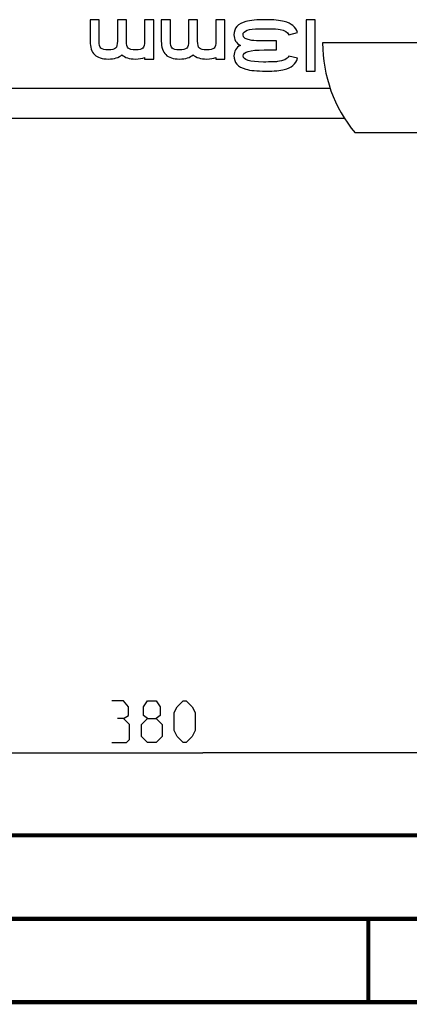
# Paper-space layout 'DRW0010_1_2' of a CAD drawing. Header units: millimetres. Extents: x 0 to 420, y 0 to 297.
# Tile 20 of 171: x 104 to 127, y 0 to 59. Entities that reach past the tile are written whole.
import ezdxf

# ---------------------------------------------------------------- set-up
doc = ezdxf.new("R2010")
doc.units = ezdxf.units.MM
doc.header["$LTSCALE"] = 23.1
doc.layers.get('0').update_dxf_attribs({"linetype": 'CONTINUOUS'})
doc.layers.add('DIM_PILOTEES', color=7, linetype='CONTINUOUS')
doc.styles.get("Standard").update_dxf_attribs({"font": 'txt', "width": 0.7})
doc.dimstyles.new('DIMSTYLE_1', dxfattribs={"dimtxt": 2.5, "dimasz": 3.5, "dimexe": 2, "dimexo": 0, "dimtad": 1, "dimlfac": 3.333333, "dimdsep": 46, "dimtxsty": 'Standard', "dimblk": '_FILLED', "dimblk1": '_FILLED', "dimblk2": '_FILLED', "dimcen": 0.09, "dimazin": 2, "dimtp": 0.5, "dimtm": 0.5, "dimtfac": 1, "dimtofl": 0, "dimtmove": 0, "dimatfit": 3, "dimldrblk": '_FILLED', "dimfxl": 0, "dimtolj": 1, "dimarcsym": 0})

# ---------------------------------------------------------------- blocks, each defined once
blk = doc.blocks.new('_FILLED')
at = {"color": 0, "linetype": 'ByBlock'}
blk.add_solid([(0, 0), (-1, 0.143), (-1, -0.143)], dxfattribs=at)
blk = doc.blocks.new('*D25')
at = {"layer": 'DIM_PILOTEES', "color": 2, "linetype": 'Continuous'}
for p, q in [((58.061, 54.814), (58.061, 12.962)), ((172.061, 54.814), (172.061, 12.962)), ((58.061, 14.962), (115.061, 14.962)), ((172.061, 14.962), (115.061, 14.962))]:
    blk.add_line(p, q, dxfattribs=at)
at = {"layer": 'DIM_PILOTEES', "color": 2, "linetype": 'Continuous', "xscale": 3.5, "yscale": 3.5, "zscale": 3.5, "rotation": 180}
blk.add_blockref('_FILLED', (58.061, 14.962), dxfattribs=at)
at = {"layer": 'DIM_PILOTEES', "color": 2, "linetype": 'Continuous', "xscale": 3.5, "yscale": 3.5, "zscale": 3.5}
blk.add_blockref('_FILLED', (172.061, 14.962), dxfattribs=at)
at = {"layer": 'DIM_PILOTEES', "color": 2, "linetype": 'Continuous', "insert": (112.45, 18.087), "char_height": 2.5, "width": 8.57143, "attachment_point": 2, "line_spacing_factor": 0.9}
blk.add_mtext('{\\ftxt;\\W0.0001;\\H0.0001;\\~}{\\ftxt;\\W2.2857142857;\\H2.5; }{\\ftxt;\\W0.0001;\\H0.0001;\\~}', dxfattribs=at)

psp = doc.layouts.new('DRW0010_1_2')

# ---------------------------------------------------------------- linework, layer by layer
at = {"color": 7, "linetype": 'Continuous'}
for p, q in [((108.2959, 58.949), (108.2959, 57.6642)), ((108.8414, 58.949), (108.2959, 58.949)), ((108.8414, 57.6642), (108.8414, 58.949)), ((109.9323, 58.949), (109.9323, 57.6642)), ((110.4777, 58.949), (109.9323, 58.949)), ((110.4777, 57.6642), (110.4777, 58.949)), ((111.5686, 58.949), (111.5686, 57.6642)), ((112.1141, 58.949), (111.5686, 58.949)), ((112.1141, 56.5904), (112.1141, 58.949)), ((112.5679, 58.949), (112.5679, 57.6642)), ((113.1134, 58.949), (112.5679, 58.949)), ((113.1134, 57.6642), (113.1134, 58.949)), ((114.2043, 58.949), (114.2043, 57.6642)), ((114.7497, 58.949), (114.2043, 58.949)), ((114.7497, 57.6642), (114.7497, 58.949)), ((115.8406, 58.949), (115.8406, 57.6642)), ((116.3861, 58.949), (115.8406, 58.949)), ((116.3861, 56.5904), (116.3861, 58.949)), ((121.2654, 58.949), (121.2654, 55.8638)), ((121.8108, 58.949), (121.2654, 58.949)), ((121.8108, 55.8638), (121.8108, 58.949)), ((118.4465, 58.41), (119.0516, 58.41)), ((120.2213, 58.0456), (120.7412, 58.1841)), ((119.4756, 57.6813), (118.7341, 57.6813)), ((119.4756, 57.1358), (119.4756, 57.6813)), ((133.2311, 57.5588), (122.2511, 57.5588)), ((118.7341, 57.1358), (119.4756, 57.1358)), ((120.7455, 56.6309), (120.2213, 56.7693)), ((111.5686, 56.6756), (111.5686, 56.5904)), ((111.5686, 56.5904), (112.1141, 56.5904)), ((115.8406, 56.6756), (115.8406, 56.5904)), ((115.8406, 56.5904), (116.3861, 56.5904)), ((121.2654, 55.8638), (121.8108, 55.8638)), ((122.7122, 54.8138), (96.4275, 54.8138)), ((123.5795, 53.0138), (95.5627, 53.0138)), ((135.1811, 52.1588), (124.2011, 52.1588)), ((409.86, 10.0737), (25.007, 10.0134))]:
    psp.add_line(p, q, dxfattribs=at)
at = {"color": 7, "linetype": 'Continuous', "const_width": 0.25}
for points in [[(409.8307, 10.048), (25, 10)], [(20, 5), (415, 5)], [(125, 0), (125, 5)], [(420, 0), (0, 0)]]:
    psp.add_lwpolyline(points, dxfattribs=at)
at = {"color": 7, "linetype": 'Continuous'}
psp.add_arc((130.703, 57.5588), 8.4519, 180, 219.710429, dxfattribs=at)
for points in [[(117.6444, 58.8383), (117.1702, 58.7061), (116.9316, 58.4398), (116.9316, 58.0456)], [(118.8321, 58.949), (118.308, 58.949), (117.9117, 58.9128), (117.6444, 58.8383)], [(119.9417, 58.8426), (119.6737, 58.9128), (119.303, 58.949), (118.8321, 58.949)], [(120.7412, 58.1841), (120.6475, 58.508), (120.3811, 58.7274), (119.9417, 58.8426)], [(116.9316, 58.0456), (116.9316, 57.758), (117.0637, 57.5449), (117.3236, 57.4086)], [(117.477, 58.0456), (117.477, 58.2885), (117.8009, 58.41), (118.4465, 58.41)], [(118.0033, 57.7071), (117.6539, 57.7559), (117.477, 57.8688), (117.477, 58.0456)], [(119.0516, 58.41), (119.335, 58.41), (119.5523, 58.3951), (119.7016, 58.3659)], [(119.7016, 58.3659), (119.9784, 58.312), (120.1531, 58.2054), (120.2213, 58.0456)], [(108.2959, 57.6642), (108.2959, 57.2956), (108.3854, 57.025), (108.5649, 56.8509)], [(108.95, 57.2381), (108.8776, 57.3063), (108.8414, 57.449), (108.8414, 57.6642)], [(109.9323, 57.6642), (109.9323, 57.4469), (109.8982, 57.3041), (109.8247, 57.2371)], [(110.5869, 57.2365), (110.5139, 57.3041), (110.4777, 57.4469), (110.4777, 57.6642)], [(111.5686, 57.6642), (111.5686, 57.4469), (111.5345, 57.3041), (111.4611, 57.2371)], [(112.5679, 57.6642), (112.5679, 57.2956), (112.6574, 57.025), (112.8369, 56.8509)], [(113.222, 57.2381), (113.1496, 57.3063), (113.1134, 57.449), (113.1134, 57.6642)], [(114.2043, 57.6642), (114.2043, 57.4469), (114.1702, 57.3041), (114.0967, 57.2371)], [(114.8589, 57.2365), (114.786, 57.3041), (114.7497, 57.4469), (114.7497, 57.6642)], [(115.8406, 57.6642), (115.8406, 57.4469), (115.8066, 57.3041), (115.7331, 57.2371)], [(117.3236, 57.4086), (117.0637, 57.2764), (116.9316, 57.0634), (116.9316, 56.7736)], [(118.7341, 57.6813), (118.3698, 57.6813), (118.1269, 57.6898), (118.0033, 57.7071)], [(108.5649, 56.8509), (108.7433, 56.6777), (109.0161, 56.5904), (109.3868, 56.5904)], [(109.3868, 57.1358), (109.1695, 57.1358), (109.0225, 57.1699), (108.95, 57.2381)], [(109.8247, 57.2371), (109.7512, 57.1699), (109.6041, 57.1358), (109.3868, 57.1358)], [(109.3868, 56.5904), (109.7575, 56.5904), (110.0303, 56.6756), (110.205, 56.8418)], [(110.205, 56.8418), (110.3818, 56.6756), (110.6546, 56.5904), (111.0232, 56.5904)], [(111.0232, 57.1358), (110.8037, 57.1358), (110.6588, 57.1699), (110.5869, 57.2365)], [(111.4611, 57.2371), (111.3875, 57.1699), (111.2405, 57.1358), (111.0232, 57.1358)], [(112.8369, 56.8509), (113.0154, 56.6777), (113.2881, 56.5904), (113.6588, 56.5904)], [(113.6588, 57.1358), (113.4415, 57.1358), (113.2945, 57.1699), (113.222, 57.2381)], [(114.0967, 57.2371), (114.0232, 57.1699), (113.8762, 57.1358), (113.6588, 57.1358)], [(113.6588, 56.5904), (114.0296, 56.5904), (114.3023, 56.6756), (114.477, 56.8418)], [(114.477, 56.8418), (114.6539, 56.6756), (114.9266, 56.5904), (115.2952, 56.5904)], [(115.2952, 57.1358), (115.0757, 57.1358), (114.9308, 57.1699), (114.8589, 57.2365)], [(115.7331, 57.2371), (115.6595, 57.1699), (115.5125, 57.1358), (115.2952, 57.1358)], [(116.9316, 56.7736), (116.9316, 56.3773), (117.1702, 56.111), (117.6435, 55.9777)], [(117.477, 56.7736), (117.477, 57.0165), (117.8967, 57.1358), (118.7341, 57.1358)], [(118.6936, 56.4093), (117.884, 56.4093), (117.477, 56.5307), (117.477, 56.7736)], [(120.2213, 56.7693), (120.1404, 56.5904), (119.9102, 56.4774), (119.5351, 56.4319)], [(111.0232, 56.5904), (111.2469, 56.5904), (111.428, 56.6202), (111.5686, 56.6756)], [(115.2952, 56.5904), (115.5189, 56.5904), (115.7, 56.6202), (115.8406, 56.6756)], [(119.2327, 56.4156), (119.0963, 56.4114), (118.9152, 56.4093), (118.6936, 56.4093)], [(119.5351, 56.4319), (119.4713, 56.4242), (119.3712, 56.4199), (119.2327, 56.4156)], [(119.9523, 55.9532), (120.379, 56.062), (120.6432, 56.2878), (120.7455, 56.6309)], [(117.6435, 55.9777), (117.9117, 55.9022), (118.3101, 55.8638), (118.8406, 55.8638)], [(118.8406, 55.8638), (119.3477, 55.8638), (119.7185, 55.8936), (119.9523, 55.9532)]]:
    psp.add_open_spline(points, degree=3, dxfattribs=at)
at = {"layer": 'DIM_PILOTEES', "color": 2, "linetype": 'Continuous'}
for points in [[(110.3069, 17.016), (110.6045, 17.1946), (110.6045, 17.7303), (110.3069, 18.0874), (109.5926, 18.0874)], [(111.7355, 17.016), (111.4974, 17.1946), (111.4974, 17.7303), (111.7355, 18.0874), (112.2712, 18.0874), (112.5093, 17.7303), (112.5093, 17.1946), (112.2712, 17.016), (112.6283, 16.6589), (112.6283, 15.9446), (112.2712, 15.5874), (111.7355, 15.5874), (111.3783, 15.9446)], [(113.3426, 16.3017), (113.3426, 17.3732), (113.5212, 17.7303), (113.8783, 18.0874), (114.0569, 18.0874), (114.414, 17.7303), (114.5926, 17.3732), (114.5926, 16.3017), (114.414, 15.9446), (114.0569, 15.5874), (113.8783, 15.5874), (113.5212, 15.9446), (113.3426, 16.3017)], [(109.5926, 15.5874), (110.4855, 15.5874), (110.664, 15.766), (110.664, 16.6589), (110.3069, 17.016), (109.9498, 17.016)], [(111.3783, 15.9446), (111.3783, 16.6589), (111.7355, 17.016), (112.2712, 17.016)]]:
    psp.add_lwpolyline(points, dxfattribs=at)

# ---------------------------------------------------------------- dimensions: what is measured, and where the dimension line sits
dim = psp.add_linear_dim(base=(172.0608, 14.9624), p1=(58.0608, 54.8138), p2=(172.0608, 54.8138), text='{\\ftxt;\\W0.0001;\\H0.0001;\\~}{\\ftxt;\\W2.2857142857;\\H2.5; }{\\ftxt;\\W0.0001;\\H0.0001;\\~}', dimstyle='DIMSTYLE_1', dxfattribs=at)
dim.commit()
dim.dimension.update_dxf_attribs({"geometry": '*D25', "text_midpoint": (112.0926, 14.9624), "dimtype": 160})

doc.saveas('drawing.dxf')
